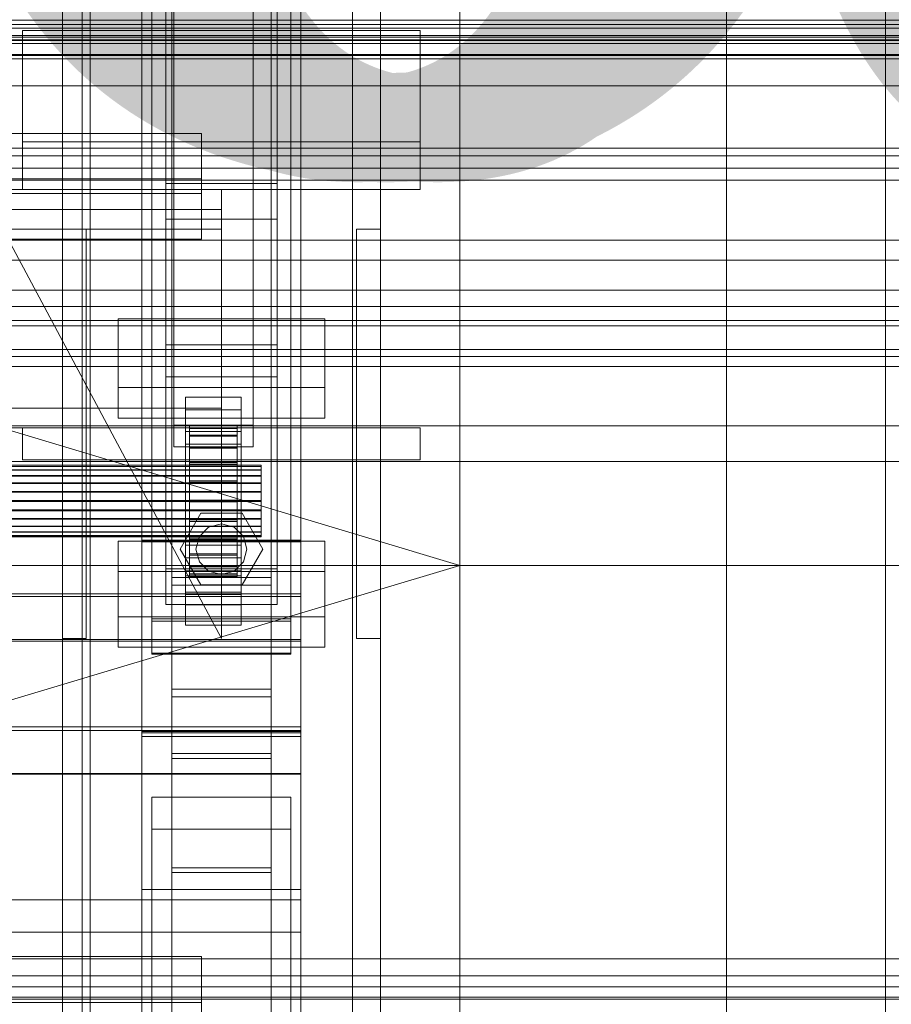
# Model space of a CAD drawing. Header units: millimetres. Extents: x -2233 to 61924, y -68080 to 6847.
# Tile 76 of 256: x 379 to 599, y -35410 to -35163. Entities that reach past the tile are written whole.
import ezdxf

# ---------------------------------------------------------------- set-up
doc = ezdxf.new("R2010")
doc.units = ezdxf.units.MM
for name, color, linetype, lineweight in [('COTAS_O', 1, 'Continuous', 0), ('COTAS_P', 1, 'Continuous', 0), ('frontal_briquetadora', 7, 'Continuous', 0), ('frontal_C01', 7, 'Continuous', 0), ('frontal_C02', 7, 'Continuous', 0), ('frontal_C03', 7, 'Continuous', 0), ('frontal_C10', 7, 'Continuous', 0), ('frontal_secador', 7, 'Continuous', 0)]:
    doc.layers.add(name, color=color, linetype=linetype, lineweight=lineweight)
doc.dimstyles.new('R19_100', dxfattribs={"dimtxt": 250, "dimasz": 150, "dimexe": 150, "dimexo": 80, "dimgap": 100, "dimtad": 1, "dimtih": 1, "dimtoh": 1, "dimdsep": 46, "dimcen": 0.09, "dimadec": 0, "dimazin": 0, "dimtfac": 1, "dimtdec": 4, "dimtofl": 0, "dimtmove": 0, "dimatfit": 3, "dimfxl": 1, "dimtolj": 1, "dimtzin": 0, "dimarcsym": 0})

# ---------------------------------------------------------------- blocks, each defined once
blk = doc.blocks.new('DIM_R27_48')
at = {"layer": 'COTAS_P'}
for p, q in [((-1750, -34600), (-1600, -34555)), ((2600, -34600), (2450, -34555)), ((-1750, -35500), (-1750, -34600)), ((-1750, -34600), (2600, -34600)), ((-1750, -34600), (-1600, -34645)), ((2600, -34600), (2450, -34645)), ((2600, -35500), (2600, -34600))]:
    blk.add_line(p, q, dxfattribs=at)
blk.add_text('4350 P', height=250, dxfattribs=at).set_placement((425, -34500))
blk = doc.blocks.new('DIM_R27_50')
at = {"layer": 'COTAS_P'}
for p, q in [((1705.78, -34504.95), (1551.9, -34475.9)), ((-194.22, -34704.95), (1705.78, -34504.95)), ((1705.78, -34504.95), (1561.32, -34565.4)), ((1800, -35400), (1705.78, -34504.95)), ((-194.22, -34704.95), (-49.75, -34644.49)), ((-100, -35600), (-194.22, -34704.95)), ((-194.22, -34704.95), (-40.33, -34734))]:
    blk.add_line(p, q, dxfattribs=at)
blk.add_text('1910.5 P', height=250, rotation=6.009, dxfattribs=at).set_placement((745.32, -34505.49))
blk = doc.blocks.new('DIM_R27_58')
at = {"layer": 'COTAS_O'}
for p, q in [((-1480, -35300), (-1330, -35255)), ((490, -35300), (340, -35255)), ((-1480, -36000), (-1480, -35300)), ((-1480, -35300), (490, -35300)), ((-1480, -35300), (-1330, -35345)), ((490, -35300), (340, -35345)), ((490, -36000), (490, -35300))]:
    blk.add_line(p, q, dxfattribs=at)
blk.add_text('1970 O', height=250, dxfattribs=at).set_placement((-495, -35200))
blk = doc.blocks.new('DIM_R27_60')
at = {"layer": 'COTAS_O'}
for p, q in [((-1400, -35300), (-1250, -35255)), ((1400, -35300), (1250, -35255)), ((-1400, -36000), (-1400, -35300)), ((-1400, -35300), (1400, -35300)), ((-1400, -35300), (-1250, -35345)), ((1400, -35300), (1250, -35345)), ((1400, -36000), (1400, -35300))]:
    blk.add_line(p, q, dxfattribs=at)
blk.add_text('2800 O', height=250, dxfattribs=at).set_placement((0, -35200))
blk = doc.blocks.new('DIM_R27_61')
at = {"layer": 'COTAS_P'}
for p, q in [((-305, -34680), (395, -34680)), ((395, -34680), (350, -34830)), ((395, -36000), (395, -34680)), ((395, -34680), (440, -34830)), ((395, -36000), (350, -35850)), ((395, -36000), (440, -35850)), ((-305, -36000), (395, -36000))]:
    blk.add_line(p, q, dxfattribs=at)
blk.add_text('1320 P', height=250, rotation=90, dxfattribs=at).set_placement((295, -35340))
blk = doc.blocks.new('DIM_R27_62')
at = {"layer": 'COTAS_P'}
for p, q in [((-305, -35300), (-155, -35255)), ((345, -35300), (195, -35255)), ((-305, -36000), (-305, -35300)), ((-305, -35300), (345, -35300)), ((-305, -35300), (-155, -35345)), ((345, -35300), (195, -35345)), ((345, -36000), (345, -35300))]:
    blk.add_line(p, q, dxfattribs=at)
blk.add_text('650 P', height=250, dxfattribs=at).set_placement((20, -35200))

msp = doc.modelspace()

# ---------------------------------------------------------------- linework, layer by layer
at = {"layer": 'frontal_briquetadora'}
for q in [(490, -34940), (490, -34950)]:
    msp.add_line((490, -35980), q, dxfattribs=at)
at = {"layer": 'frontal_C01'}
for p, q in [((390, -35975), (390, -34599.343)), ((397, -35975), (397, -34599.343)), ((463, -35975), (463, -34599.343)), ((470, -35975), (470, -34599.343)), ((417.5, -35304.951), (417.5, -34702.151)), ((442.5, -34702.151), (442.5, -35304.951)), ((417.5, -35331.131), (417.5, -34728.332)), ((442.5, -35331.131), (442.5, -34728.332)), ((410, -35293.967), (410, -34970.428)), ((450, -34970.428), (450, -35293.967)), ((410, -35342.115), (410, -35018.576)), ((410, -35343.06), (410, -35019.521)), ((450, -35342.115), (450, -35018.576)), ((450, -35019.521), (450, -35343.06)), ((412.5, -35313.997), (412.5, -35034.736)), ((447.5, -35034.736), (447.5, -35313.997)), ((412.5, -35322.085), (412.5, -35042.824)), ((447.5, -35322.085), (447.5, -35042.824)), ((410, -35381.578), (410, -35058.04)), ((450, -35381.578), (450, -35058.04)), ((418, -35264.72), (418, -35116.199)), ((438, -35116.199), (438, -35264.72)), ((418, -35121.592), (418, -35270.113)), ((438, -35270.113), (438, -35121.592)), ((416, -35244.457), (416, -35148.266)), ((444, -35148.266), (444, -35244.457)), ((416, -35156.354), (416, -35252.546)), ((444, -35252.546), (444, -35156.354)), ((380, -35193.382), (380, -35165.384)), ((380, -35165.384), (480, -35165.384)), ((380, -35205.382), (380, -35165.384)), ((480, -35165.384), (480, -35193.382)), ((480, -35165.384), (480, -35205.382)), ((480, -35193.382), (380, -35193.382)), ((380, -35193.382), (380, -35205.382)), ((480, -35205.382), (480, -35193.382)), ((430, -35205.382), (-430, -35205.382)), ((380, -35205.382), (480, -35205.382)), ((430, -35205.382), (430, -35210.382)), ((430, -35210.382), (-430, -35210.382)), ((430, -35210.382), (430, -35260.382)), ((430, -35318.382), (375, -35215.382)), ((375, -35215.382), (430, -35215.382)), ((390, -35318.382), (390, -35215.382)), ((390, -35215.382), (396, -35215.382)), ((396, -35318.382), (396, -35215.382)), ((430, -35215.382), (430, -35318.382)), ((464, -35318.382), (464, -35215.382)), ((464, -35215.382), (470, -35215.382)), ((470, -35318.382), (470, -35215.382)), ((404, -35255.203), (404, -35237.948)), ((404, -35237.948), (456, -35237.948)), ((404, -35245.651), (404, -35237.948)), ((456, -35237.948), (456, -35255.203)), ((456, -35237.948), (456, -35245.651)), ((456, -35245.651), (404, -35245.651)), ((404, -35245.651), (404, -35262.907)), ((444, -35244.457), (416, -35244.457)), ((416, -35244.457), (416, -35252.546)), ((444, -35252.546), (444, -35244.457)), ((456, -35262.907), (456, -35245.651)), ((416, -35252.546), (444, -35252.546)), ((456, -35255.203), (404, -35255.203)), ((404, -35255.203), (404, -35262.907)), ((456, -35262.907), (456, -35255.203)), ((421, -35260.868), (421, -35257.633)), ((421, -35257.633), (435, -35257.633)), ((421, -35298.078), (421, -35257.633)), ((435, -35257.633), (435, -35260.868)), ((435, -35257.633), (435, -35298.078)), ((430, -35260.382), (-430, -35260.382)), ((435, -35260.868), (421, -35260.868)), ((421, -35260.868), (421, -35301.313)), ((430, -35260.382), (430, -35265.382)), ((435, -35301.313), (435, -35260.868)), ((404, -35262.907), (456, -35262.907)), ((430, -35265.382), (-430, -35265.382)), ((380, -35265.382), (480, -35265.382)), ((380, -35273.382), (380, -35265.382)), ((438, -35264.72), (418, -35264.72)), ((418, -35264.72), (418, -35270.113)), ((421, -35269.496), (421, -35266.261)), ((421, -35266.261), (435, -35266.261)), ((421, -35306.705), (421, -35266.261)), ((422, -35274.788), (422, -35264.788)), ((422, -35264.788), (422, -35265.38)), ((422, -35264.788), (434, -35264.788)), ((422, -35265.491), (422, -35264.788)), ((422, -35275.068), (422, -35265.38)), ((422, -35265.38), (422, -35267.227)), ((422, -35265.38), (434, -35265.38)), ((422, -35275.12), (422, -35265.491)), ((422, -35265.491), (434, -35265.491)), ((422, -35267.44), (422, -35265.491)), ((434, -35265.38), (434, -35264.788)), ((434, -35264.788), (434, -35274.788)), ((434, -35264.788), (434, -35265.491)), ((434, -35267.227), (434, -35265.38)), ((434, -35265.38), (434, -35275.068)), ((434, -35265.491), (434, -35275.12)), ((434, -35265.491), (434, -35267.44)), ((435, -35266.261), (435, -35269.496)), ((435, -35266.261), (435, -35306.705)), ((438, -35270.113), (438, -35264.72)), ((480, -35273.382), (480, -35265.382)), ((422, -35275.943), (422, -35267.227)), ((422, -35267.227), (422, -35270.202)), ((422, -35267.227), (434, -35267.227)), ((422, -35276.044), (422, -35267.44)), ((422, -35267.44), (434, -35267.44)), ((422, -35270.503), (422, -35267.44)), ((434, -35270.202), (434, -35267.227)), ((434, -35267.227), (434, -35275.943)), ((434, -35267.44), (434, -35276.044)), ((434, -35267.44), (434, -35270.503)), ((418, -35270.113), (438, -35270.113)), ((435, -35269.496), (421, -35269.496)), ((421, -35269.496), (421, -35309.941)), ((422, -35277.352), (422, -35270.202)), ((422, -35270.202), (422, -35274.103)), ((422, -35270.202), (434, -35270.202)), ((422, -35277.495), (422, -35270.503)), ((422, -35270.503), (434, -35270.503)), ((422, -35274.472), (422, -35270.503)), ((434, -35274.103), (434, -35270.202)), ((434, -35270.202), (434, -35277.352)), ((434, -35270.503), (434, -35277.495)), ((434, -35270.503), (434, -35274.472)), ((435, -35309.941), (435, -35269.496)), ((380, -35273.382), (480, -35273.382)), ((390, -35273.382), (397, -35273.382)), ((390, -35975), (390, -35273.382)), ((397, -35975), (397, -35273.382)), ((397, -35273.382), (463, -35273.382)), ((463, -35273.382), (470, -35273.382)), ((463, -35975), (463, -35273.382)), ((470, -35975), (470, -35273.382)), ((-440, -35274.788), (440, -35274.788)), ((-440, -35275.068), (440, -35275.068)), ((-440, -35275.12), (440, -35275.12)), ((-440, -35275.943), (440, -35275.943)), ((-440, -35276.044), (440, -35276.044)), ((422, -35279.2), (422, -35274.103)), ((422, -35274.103), (422, -35278.664)), ((422, -35274.103), (434, -35274.103)), ((422, -35279.374), (422, -35274.472)), ((422, -35274.472), (434, -35274.472)), ((422, -35279.075), (422, -35274.472)), ((422, -35275.068), (422, -35274.788)), ((434, -35274.788), (422, -35274.788)), ((422, -35274.788), (422, -35275.12)), ((422, -35275.943), (422, -35275.068)), ((434, -35275.068), (422, -35275.068)), ((434, -35275.12), (422, -35275.12)), ((422, -35275.12), (422, -35276.044)), ((422, -35277.352), (422, -35275.943)), ((434, -35275.943), (422, -35275.943)), ((434, -35276.044), (422, -35276.044)), ((422, -35276.044), (422, -35277.495)), ((434, -35278.664), (434, -35274.103)), ((434, -35274.103), (434, -35279.2)), ((434, -35274.472), (434, -35279.374)), ((434, -35274.472), (434, -35279.075)), ((434, -35274.788), (434, -35275.068)), ((434, -35275.12), (434, -35274.788)), ((434, -35275.068), (434, -35275.943)), ((434, -35276.044), (434, -35275.12)), ((434, -35275.943), (434, -35277.352)), ((434, -35277.495), (434, -35276.044)), ((440, -35275.068), (440, -35274.788)), ((440, -35274.788), (440, -35275.12)), ((440, -35275.943), (440, -35275.068)), ((440, -35275.12), (440, -35276.044)), ((440, -35277.352), (440, -35275.943)), ((440, -35276.044), (440, -35277.495)), ((-440, -35277.352), (440, -35277.352)), ((-440, -35277.495), (440, -35277.495)), ((422, -35279.2), (422, -35277.352)), ((434, -35277.352), (422, -35277.352)), ((434, -35277.495), (422, -35277.495)), ((422, -35277.495), (422, -35279.374)), ((422, -35278.664), (422, -35281.36)), ((434, -35278.664), (422, -35278.664)), ((422, -35278.664), (422, -35283.574)), ((434, -35277.352), (434, -35279.2)), ((434, -35279.374), (434, -35277.495)), ((434, -35281.36), (434, -35278.664)), ((434, -35283.574), (434, -35278.664)), ((440, -35279.2), (440, -35277.352)), ((440, -35277.495), (440, -35279.374)), ((-440, -35279.2), (440, -35279.2)), ((-440, -35279.374), (440, -35279.374)), ((422, -35281.555), (422, -35279.075)), ((422, -35279.075), (434, -35279.075)), ((422, -35284), (422, -35279.075)), ((422, -35281.36), (422, -35279.2)), ((434, -35279.2), (422, -35279.2)), ((434, -35279.374), (422, -35279.374)), ((422, -35279.374), (422, -35281.555)), ((434, -35279.075), (434, -35281.555)), ((434, -35279.075), (434, -35284)), ((434, -35279.2), (434, -35281.36)), ((434, -35281.555), (434, -35279.374)), ((440, -35281.36), (440, -35279.2)), ((440, -35279.374), (440, -35281.555)), ((440, -35281.36), (-440, -35281.36)), ((-440, -35281.555), (440, -35281.555)), ((422, -35281.36), (434, -35281.36)), ((422, -35283.686), (422, -35281.36)), ((434, -35281.555), (422, -35281.555)), ((422, -35281.555), (422, -35283.888)), ((422, -35283.686), (422, -35283.574)), ((422, -35283.574), (422, -35288.499)), ((422, -35283.574), (434, -35283.574)), ((434, -35281.36), (434, -35283.686)), ((434, -35283.888), (434, -35281.555)), ((434, -35288.499), (434, -35283.574)), ((434, -35283.574), (434, -35283.686)), ((440, -35283.686), (440, -35281.36)), ((440, -35281.555), (440, -35283.888)), ((-440, -35283.686), (440, -35283.686)), ((-440, -35283.888), (440, -35283.888)), ((-440, -35286.019), (440, -35286.019)), ((422, -35286.019), (422, -35283.686)), ((434, -35283.686), (422, -35283.686)), ((422, -35283.888), (422, -35284)), ((434, -35283.888), (422, -35283.888)), ((422, -35283.888), (422, -35286.213)), ((422, -35284), (434, -35284)), ((422, -35288.91), (422, -35284)), ((422, -35288.199), (422, -35286.019)), ((422, -35286.019), (422, -35288.499)), ((434, -35286.019), (422, -35286.019)), ((434, -35283.686), (434, -35286.019)), ((434, -35284), (434, -35283.888)), ((434, -35286.213), (434, -35283.888)), ((434, -35284), (434, -35288.91)), ((434, -35288.499), (434, -35286.019)), ((434, -35286.019), (434, -35288.199)), ((440, -35286.019), (440, -35283.686)), ((440, -35283.888), (440, -35286.213)), ((440, -35288.199), (440, -35286.019)), ((-440, -35286.213), (440, -35286.213)), ((-440, -35288.199), (440, -35288.199)), ((-440, -35288.374), (440, -35288.374)), ((419.6, -35295.882), (424.8, -35286.875)), ((422, -35286.213), (422, -35288.91)), ((434, -35286.213), (422, -35286.213)), ((422, -35286.213), (422, -35288.374)), ((422, -35290.079), (422, -35288.199)), ((422, -35288.199), (422, -35293.102)), ((434, -35288.199), (422, -35288.199)), ((422, -35288.374), (422, -35293.471)), ((434, -35288.374), (422, -35288.374)), ((422, -35288.374), (422, -35290.222)), ((422, -35288.499), (422, -35293.102)), ((422, -35288.499), (434, -35288.499)), ((424.8, -35286.875), (435.2, -35286.875)), ((434, -35288.91), (434, -35286.213)), ((434, -35288.374), (434, -35286.213)), ((434, -35293.102), (434, -35288.199)), ((434, -35288.199), (434, -35290.079)), ((434, -35293.471), (434, -35288.374)), ((434, -35290.222), (434, -35288.374)), ((434, -35293.102), (434, -35288.499)), ((435.2, -35286.875), (440.4, -35295.882)), ((440, -35286.213), (440, -35288.374)), ((440, -35290.079), (440, -35288.199)), ((440, -35288.374), (440, -35290.222)), ((-440, -35290.079), (440, -35290.079)), ((-440, -35290.222), (440, -35290.222)), ((422, -35288.91), (434, -35288.91)), ((422, -35293.471), (422, -35288.91)), ((422, -35291.53), (422, -35290.079)), ((422, -35290.079), (422, -35297.071)), ((434, -35290.079), (422, -35290.079)), ((422, -35290.222), (422, -35297.372)), ((434, -35290.222), (422, -35290.222)), ((422, -35290.222), (422, -35291.631)), ((424.457, -35292.682), (426.8, -35290.339)), ((426.8, -35290.339), (430, -35289.482)), ((430, -35289.482), (433.2, -35290.339)), ((433.2, -35290.339), (435.543, -35292.682)), ((434, -35288.91), (434, -35293.471)), ((434, -35297.071), (434, -35290.079)), ((434, -35290.079), (434, -35291.53)), ((434, -35297.372), (434, -35290.222)), ((434, -35291.631), (434, -35290.222)), ((440, -35291.53), (440, -35290.079)), ((440, -35290.222), (440, -35291.631)), ((-440, -35291.53), (440, -35291.53)), ((-440, -35291.631), (440, -35291.631)), ((-440, -35292.454), (440, -35292.454)), ((-440, -35292.506), (440, -35292.506)), ((-440, -35292.786), (440, -35292.786)), ((422, -35292.454), (422, -35291.53)), ((422, -35291.53), (422, -35300.134)), ((434, -35291.53), (422, -35291.53)), ((422, -35291.631), (422, -35300.347)), ((434, -35291.631), (422, -35291.631)), ((422, -35291.631), (422, -35292.506)), ((422, -35292.786), (422, -35292.454)), ((422, -35292.454), (422, -35302.083)), ((434, -35292.454), (422, -35292.454)), ((422, -35292.506), (422, -35302.193)), ((434, -35292.506), (422, -35292.506)), ((422, -35292.506), (422, -35292.786)), ((422, -35292.786), (422, -35302.786)), ((434, -35292.786), (422, -35292.786)), ((422, -35293.102), (422, -35297.071)), ((422, -35293.102), (434, -35293.102)), ((422, -35293.471), (434, -35293.471)), ((422, -35297.372), (422, -35293.471)), ((423.6, -35295.882), (424.457, -35292.682)), ((434, -35300.134), (434, -35291.53)), ((434, -35291.53), (434, -35292.454)), ((434, -35300.347), (434, -35291.631)), ((434, -35292.506), (434, -35291.631)), ((434, -35302.083), (434, -35292.454)), ((434, -35292.454), (434, -35292.786)), ((434, -35302.193), (434, -35292.506)), ((434, -35292.786), (434, -35292.506)), ((434, -35302.786), (434, -35292.786)), ((434, -35297.071), (434, -35293.102)), ((434, -35293.471), (434, -35297.372)), ((435.543, -35292.682), (436.4, -35295.882)), ((440, -35292.454), (440, -35291.53)), ((440, -35291.631), (440, -35292.506)), ((440, -35292.786), (440, -35292.454)), ((440, -35292.506), (440, -35292.786)), ((450, -35293.967), (410, -35293.967)), ((410, -35293.967), (410, -35342.115)), ((410, -35617.505), (410, -35293.967)), ((424.8, -35304.889), (419.6, -35295.882)), ((421, -35307.322), (421, -35294.919)), ((421, -35294.919), (435, -35294.919)), ((421, -35302.623), (421, -35294.919)), ((424.457, -35299.082), (423.6, -35295.882)), ((435, -35294.919), (435, -35307.322)), ((435, -35294.919), (435, -35302.623)), ((440.4, -35295.882), (435.2, -35304.889)), ((436.4, -35295.882), (435.543, -35299.082)), ((450, -35342.115), (450, -35293.967)), ((450, -35293.967), (450, -35617.505)), ((435, -35298.078), (421, -35298.078)), ((421, -35298.078), (421, -35301.313)), ((422, -35297.071), (422, -35300.134)), ((422, -35297.071), (434, -35297.071)), ((422, -35297.372), (434, -35297.372)), ((422, -35300.347), (422, -35297.372)), ((434, -35300.134), (434, -35297.071)), ((434, -35297.372), (434, -35300.347)), ((435, -35301.313), (435, -35298.078)), ((422, -35300.134), (422, -35302.083)), ((422, -35300.134), (434, -35300.134)), ((422, -35300.347), (434, -35300.347)), ((422, -35302.193), (422, -35300.347)), ((426.8, -35301.425), (424.457, -35299.082)), ((435.543, -35299.082), (433.2, -35301.425)), ((434, -35302.083), (434, -35300.134)), ((434, -35300.347), (434, -35302.193)), ((442.5, -35303.051), (417.5, -35303.051)), ((417.5, -35303.051), (417.5, -35333.031)), ((417.5, -35347.329), (417.5, -35303.051)), ((421, -35301.313), (435, -35301.313)), ((435, -35302.623), (421, -35302.623)), ((421, -35302.623), (421, -35315.025)), ((422, -35302.083), (422, -35302.786)), ((422, -35302.083), (434, -35302.083)), ((422, -35302.193), (434, -35302.193)), ((422, -35302.786), (422, -35302.193)), ((422, -35302.786), (434, -35302.786)), ((430, -35302.282), (426.8, -35301.425)), ((433.2, -35301.425), (430, -35302.282)), ((434, -35302.786), (434, -35302.083)), ((434, -35302.193), (434, -35302.786)), ((435, -35315.025), (435, -35302.623)), ((442.5, -35333.031), (442.5, -35303.051)), ((442.5, -35303.051), (442.5, -35347.329)), ((417.5, -35331.131), (417.5, -35304.951)), ((417.5, -35304.951), (442.5, -35304.951)), ((435.2, -35304.889), (424.8, -35304.889)), ((442.5, -35304.951), (442.5, -35331.131)), ((-450, -35307.834), (450, -35307.834)), ((435, -35306.705), (421, -35306.705)), ((421, -35306.705), (421, -35309.941)), ((435, -35307.322), (421, -35307.322)), ((421, -35307.322), (421, -35315.025)), ((435, -35309.941), (435, -35306.705)), ((435, -35315.025), (435, -35307.322)), ((450, -35307.834), (450, -35318.618)), ((450, -35307.834), (450, -35341.538)), ((421, -35309.941), (435, -35309.941)), ((447.5, -35313.997), (412.5, -35313.997)), ((412.5, -35313.997), (412.5, -35322.085)), ((421, -35315.025), (435, -35315.025)), ((447.5, -35322.085), (447.5, -35313.997)), ((450, -35318.618), (-450, -35318.618)), ((396, -35318.382), (390, -35318.382)), ((450, -35352.322), (450, -35318.618)), ((470, -35318.382), (464, -35318.382)), ((412.5, -35322.085), (447.5, -35322.085)), ((442.5, -35331.131), (417.5, -35331.131)), ((417.5, -35333.031), (442.5, -35333.031)), ((417.5, -35377.309), (417.5, -35333.031)), ((442.5, -35377.309), (442.5, -35333.031)), ((450, -35341.538), (-450, -35341.538)), ((410, -35342.115), (450, -35342.115)), ((410, -35665.654), (410, -35342.115)), ((450, -35343.06), (410, -35343.06)), ((410, -35343.06), (410, -35381.578)), ((410, -35666.598), (410, -35343.06)), ((450, -35352.322), (450, -35341.538)), ((450, -35665.654), (450, -35342.115)), ((450, -35381.578), (450, -35343.06)), ((450, -35343.06), (450, -35666.598)), ((417.5, -35377.309), (417.5, -35347.329)), ((417.5, -35347.329), (442.5, -35347.329)), ((442.5, -35347.329), (442.5, -35377.309)), ((442.5, -35348.555), (417.5, -35348.555)), ((417.5, -35348.555), (417.5, -35376.083)), ((417.5, -35830.021), (417.5, -35348.555)), ((442.5, -35376.083), (442.5, -35348.555)), ((442.5, -35348.555), (442.5, -35830.021)), ((-450, -35352.322), (450, -35352.322)), ((412.5, -35366.363), (412.5, -35358.275)), ((412.5, -35358.275), (447.5, -35358.275)), ((412.5, -35637.535), (412.5, -35358.275)), ((447.5, -35358.275), (447.5, -35366.363)), ((447.5, -35358.275), (447.5, -35637.535)), ((447.5, -35366.363), (412.5, -35366.363)), ((412.5, -35645.624), (412.5, -35366.363)), ((447.5, -35645.624), (447.5, -35366.363)), ((417.5, -35376.083), (442.5, -35376.083)), ((417.5, -35857.548), (417.5, -35376.083)), ((442.5, -35377.309), (417.5, -35377.309)), ((442.5, -35857.548), (442.5, -35376.083)), ((410, -35381.578), (450, -35381.578)), ((410, -35705.117), (410, -35381.578)), ((450, -35705.117), (450, -35381.578)), ((-450, -35384.156), (450, -35384.156)), ((450, -35384.156), (450, -35392.244)), ((450, -35384.156), (450, -35422.675)), ((450, -35392.244), (-450, -35392.244)), ((450, -35430.763), (450, -35392.244)), ((-425, -35398.445), (425, -35398.445)), ((425, -35398.445), (425, -35412.142)), ((425, -35398.445), (425, -35410.001)), ((425, -35410.001), (-425, -35410.001)), ((425, -35423.698), (425, -35410.001))]:
    msp.add_line(p, q, dxfattribs=at)
at = {"layer": 'frontal_C02'}
for p, q in [((390, -35975), (390, -33530.372)), ((397, -35975), (397, -33530.372)), ((463, -35975), (463, -33530.372)), ((470, -35975), (470, -33530.372)), ((390, -35975), (390, -34035.57)), ((397, -35975), (397, -34035.57)), ((463, -35975), (463, -34035.57)), ((470, -35975), (470, -34035.57)), ((390, -35975), (390, -34840.309)), ((397, -35975), (397, -34840.309)), ((463, -35975), (463, -34840.309)), ((470, -35975), (470, -34840.309)), ((410, -35294.027), (410, -34936.365)), ((450, -34936.365), (450, -35294.027)), ((410, -35341.755), (410, -34984.093)), ((450, -35341.755), (450, -34984.093)), ((410, -35475.098), (410, -35117.436)), ((450, -35117.436), (450, -35475.098)), ((417.5, -35598.77), (417.5, -35122.744)), ((442.5, -35122.744), (442.5, -35598.77)), ((412.5, -35313.42), (412.5, -35132.056)), ((447.5, -35132.056), (447.5, -35313.42)), ((412.5, -35322.362), (412.5, -35140.997)), ((447.5, -35322.362), (447.5, -35140.997)), ((417.5, -35626.336), (417.5, -35150.31)), ((442.5, -35626.336), (442.5, -35150.31)), ((410, -35513.28), (410, -35155.618)), ((450, -35513.28), (450, -35155.618)), ((-425, -35191.263), (425, -35191.263)), ((425, -35191.263), (425, -35206.404)), ((425, -35191.263), (425, -35202.717)), ((425, -35202.717), (-425, -35202.717)), ((416, -35212.849), (416, -35203.908)), ((416, -35203.908), (444, -35203.908)), ((416, -35300.854), (416, -35203.908)), ((425, -35217.858), (425, -35202.717)), ((444, -35203.908), (444, -35212.849)), ((444, -35203.908), (444, -35300.854)), ((425, -35206.404), (-425, -35206.404)), ((425, -35217.858), (425, -35206.404)), ((444, -35212.849), (416, -35212.849)), ((416, -35212.849), (416, -35309.796)), ((444, -35309.796), (444, -35212.849)), ((-425, -35217.858), (425, -35217.858)), ((404, -35312.954), (404, -35293.878)), ((404, -35293.878), (456, -35293.878)), ((404, -35301.515), (404, -35293.878)), ((450, -35293.654), (410, -35293.654)), ((410, -35293.654), (410, -35342.128)), ((410, -35588.316), (410, -35293.654)), ((410, -35341.755), (410, -35294.027)), ((410, -35294.027), (450, -35294.027)), ((450, -35342.128), (450, -35293.654)), ((450, -35293.654), (450, -35588.316)), ((450, -35294.027), (450, -35341.755)), ((456, -35293.878), (456, -35312.954)), ((456, -35293.878), (456, -35301.515)), ((444, -35300.854), (416, -35300.854)), ((416, -35300.854), (416, -35309.796)), ((444, -35309.796), (444, -35300.854)), ((456, -35301.515), (404, -35301.515)), ((404, -35301.515), (404, -35320.59)), ((456, -35320.59), (456, -35301.515)), ((-450, -35307.157), (450, -35307.157)), ((450, -35307.157), (450, -35319.079)), ((450, -35307.157), (450, -35340.567)), ((416, -35309.796), (444, -35309.796)), ((456, -35312.954), (404, -35312.954)), ((404, -35312.954), (404, -35320.59)), ((456, -35320.59), (456, -35312.954)), ((447.5, -35313.42), (412.5, -35313.42)), ((412.5, -35313.42), (412.5, -35322.362)), ((447.5, -35322.362), (447.5, -35313.42)), ((450, -35319.079), (-450, -35319.079)), ((404, -35320.59), (456, -35320.59)), ((450, -35352.489), (450, -35319.079)), ((412.5, -35322.362), (447.5, -35322.362)), ((450, -35340.567), (-450, -35340.567)), ((450, -35352.489), (450, -35340.567)), ((450, -35341.755), (410, -35341.755)), ((410, -35342.128), (450, -35342.128)), ((410, -35636.79), (410, -35342.128)), ((450, -35636.79), (450, -35342.128)), ((-450, -35352.489), (450, -35352.489))]:
    msp.add_line(p, q, dxfattribs=at)
at = {"layer": 'frontal_C03'}
for p, q in [((1570, -35162.769), (-1570, -35162.769)), ((-1250, -35163.859), (1250, -35163.859)), ((-1250, -35164.755), (1250, -35164.755)), ((-1250, -35166.611), (1250, -35166.611)), ((-1250, -35167.075), (1250, -35167.075)), ((1570, -35167.915), (-1570, -35167.915)), ((1570, -35168.653), (-1570, -35168.653)), ((-1250, -35167.708), (1250, -35167.708)), ((1570, -35171.438), (-1570, -35171.438)), ((1570, -35171.697), (-1570, -35171.697)), ((1250, -35172.458), (-1250, -35172.458)), ((1250, -35179.274), (-1250, -35179.274)), ((1250, -35196.913), (-1250, -35196.913)), ((1250, -35203.025), (-1250, -35203.025)), ((1250, -35218.172), (-1250, -35218.172)), ((1250, -35223.162), (-1250, -35223.162)), ((-1500, -35230.719), (1500, -35230.719)), ((1250, -35234.784), (-1250, -35234.784)), ((1250, -35238.313), (-1250, -35238.313)), ((1500, -35239.702), (-1500, -35239.702)), ((1250, -35245.619), (-1250, -35245.619)), ((1250, -35247.446), (-1250, -35247.446)), ((1250, -35249.938), (-1250, -35249.938)), ((1500, -35264.825), (-1500, -35264.825)), ((-1500, -35273.808), (1500, -35273.808)), ((1530, -35409.158), (-1530, -35409.158)), ((-1500, -35408.612), (1500, -35408.612))]:
    msp.add_line(p, q, dxfattribs=at)
at = {"layer": 'frontal_C10'}
for p, q in [((557.112, -33899.794), (557.112, -35988)), ((597.112, -35988), (597.112, -33901.658)), ((557.112, -35988), (557.112, -33910.978)), ((597.112, -35988), (597.112, -33912.842))]:
    msp.add_line(p, q, dxfattribs=at)
at = {"layer": 'frontal_secador'}
for p, q in [((-1250, -35195), (1250, -35195)), ((-1250, -35200), (1250, -35200)), ((-1250, -35399), (1250, -35399)), ((-1250, -35403.243), (1250, -35403.243)), ((1250, -35406.071), (-1250, -35406.071))]:
    msp.add_line(p, q, dxfattribs=at)

# ---------------------------------------------------------------- dimensions: what is measured, and where the dimension line sits
at = {"layer": 'COTAS_O'}
for p1, p2, picture, middle in [((-1480, -36000), (490, -36000), 'DIM_R27_58', (-495, -35300)), ((-1400, -36000), (1400, -36000), 'DIM_R27_60', (0, -35300))]:
    dim = msp.add_aligned_dim(p1=p1, p2=p2, distance=700, text='<> O', dimstyle='R19_100', dxfattribs=at)
    dim.commit()
    dim.dimension.update_dxf_attribs({"geometry": picture, "text_midpoint": middle})
at = {"layer": 'COTAS_P'}
for p1, p2, distance, picture, middle in [((-100, -35600), (1800, -35400), 900, 'DIM_R27_50', (755.784, -34604.945)), ((-1750, -35500), (2600, -35500), 900, 'DIM_R27_48', (425, -34600)), ((-305, -36000), (-305, -34680), -700, 'DIM_R27_61', (395, -35340)), ((-305, -36000), (345, -36000), 700, 'DIM_R27_62', (20, -35300))]:
    dim = msp.add_aligned_dim(p1=p1, p2=p2, distance=distance, text='<> P', dimstyle='R19_100', dxfattribs=at)
    dim.commit()
    dim.dimension.update_dxf_attribs({"geometry": picture, "text_midpoint": middle})

doc.saveas('drawing.dxf')
